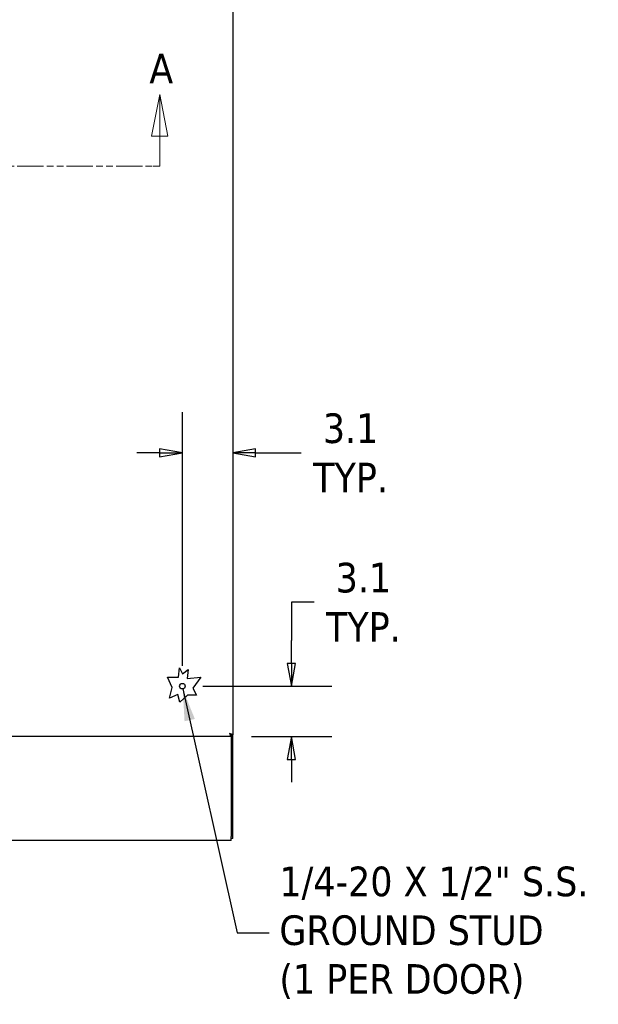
# Model space of a CAD drawing. Extents: x 785 to 1232, y 18 to 306.
# Tile 69 of 232: x 932 to 968, y 134 to 195. Entities that reach past the tile are written whole.
import ezdxf

# ---------------------------------------------------------------- set-up
doc = ezdxf.new("R2010")
doc.units = 0
doc.header["$LTSCALE"] = 4
doc.header["$MEASUREMENT"] = 0
doc.linetypes.add('DOUBLE_DASH_CHAIN', pattern=[1.2403, 0.6614, -0.0827, 0.1654, -0.0827, 0.1654, -0.0827])
doc.layers.get('0').update_dxf_attribs({"linetype": 'CONTINUOUS'})
doc.layers.get('DEFPOINTS').update_dxf_attribs({"linetype": 'CONTINUOUS'})
doc.layers.add('Section Line (ANSI)', color=7, linetype='DOUBLE_DASH_CHAIN', lineweight=5)
doc.styles.add('Note Text (ANSI)', font='tahoma.ttf')
doc.styles.add('ROMANS', font='romans.shx')
doc.dimstyles.new('Default (ANSI)', dxfattribs={"dimscale": 20, "dimtxt": 0.07, "dimasz": 0.07, "dimexe": 0.125, "dimexo": 0.0625, "dimgap": 0.031496, "dimtad": 0, "dimtih": 1, "dimtoh": 1, "dimrnd": 1e-08, "dimzin": 0, "dimdsep": 46, "dimtxsty": 'ROMANS', "dimblk": 'Filled-1', "dimcen": 0.09, "dimdle": 0.393701, "dimclrd": 256, "dimclre": 256, "dimclrt": 256, "dimadec": 0, "dimazin": 0, "dimtfac": 0.928571, "dimtofl": 0, "dimtmove": 0, "dimatfit": 3, "dimfxl": 1, "dimtolj": 1, "dimtzin": 0, "dimlwd": -1, "dimlwe": -1, "dimarcsym": 0})
doc.dimstyles.new('Default (ANSI)$7', dxfattribs={"dimscale": 20, "dimtxt": 0.07, "dimasz": 0.098425, "dimexe": 0.125, "dimexo": 0.0625, "dimgap": 0.031496, "dimtad": 0, "dimtih": 1, "dimtoh": 1, "dimrnd": 1e-08, "dimzin": 0, "dimdsep": 46, "dimtxsty": 'ROMANS', "dimblk": 'Filled-1', "dimcen": 0.09, "dimdle": 0.393701, "dimclrd": 256, "dimclre": 256, "dimclrt": 256, "dimadec": 0, "dimazin": 0, "dimtfac": 0.928571, "dimtofl": 0, "dimtmove": 0, "dimatfit": 3, "dimfxl": 1, "dimtolj": 1, "dimtzin": 0, "dimlwd": -1, "dimlwe": -1, "dimarcsym": 0})

# ---------------------------------------------------------------- blocks, each defined once
blk = doc.blocks.new('2dTransSection0')
at = {"layer": 'Section Line (ANSI)', "linetype": 'Continuous'}
for p, q in [((3.732, 6.2359), (3.7125, 6.1379)), ((3.732, 6.1379), (3.732, 6.2359)), ((3.7515, 6.1379), (3.732, 6.2359)), ((6.2883, 6.2325), (6.2688, 6.1345)), ((6.2883, 6.1345), (6.2883, 6.2325)), ((6.3078, 6.1345), (6.2883, 6.2325)), ((3.7125, 6.1379), (3.7515, 6.1379)), ((3.732, 6.0631), (3.732, 6.1379)), ((6.2688, 6.1345), (6.3078, 6.1345)), ((6.2883, 6.0631), (6.2883, 6.1345)), ((3.732, 6.0631), (3.7477, 6.0631)), ((6.2726, 6.0631), (6.2883, 6.0631))]:
    blk.add_line(p, q, dxfattribs=at)
at = {"layer": 'Section Line (ANSI)', "linetype": 'DOUBLE_DASH_CHAIN', "ltscale": 0.023544}
blk.add_line((3.732, 6.0631), (6.2883, 6.0631), dxfattribs=at)
at = {"layer": 'Section Line (ANSI)', "linetype": 'Continuous', "flags": 128}
for points in [[(3.7515, 6.1379), (3.732, 6.2359), (3.7125, 6.1379), (3.7515, 6.1379)], [(6.3078, 6.1345), (6.2883, 6.2325), (6.2688, 6.1345), (6.3078, 6.1345)]]:
    blk.add_lwpolyline(points, dxfattribs=at)
at = {"layer": 'Section Line (ANSI)'}
for points in [[(3.7515, 6.1379), (3.732, 6.2359), (3.7125, 6.1379), (3.7515, 6.1379)], [(6.3078, 6.1345), (6.2883, 6.2325), (6.2688, 6.1345), (6.3078, 6.1345)]]:
    blk.add_solid(points, dxfattribs=at)
at = {"layer": 'Section Line (ANSI)', "char_height": 0.07, "attachment_point": 7, "style": 'Note Text (ANSI)'}
for insert in [(3.6925, 6.2735), (6.2637, 6.259)]:
    blk.add_mtext('A', dxfattribs=dict(at, insert=insert))
blk = doc.blocks.new('Filled-1')
at = {"color": 0}
for p, q in [((0, 0), (-1, 0.179)), ((-1, 0.179), (-1, -0.179)), ((-1, 0), (0, 0)), ((-1, -0.179), (0, 0))]:
    blk.add_line(p, q, dxfattribs=at)
at = {"color": 0, "flags": 128}
blk.add_lwpolyline([(-1, -0.179), (0, 0), (-1, 0.179), (-1, -0.179)], dxfattribs=at)
at = {"color": 0}
blk.add_solid([(-1, -0.179), (0, 0), (-1, 0.179), (-1, -0.179)], dxfattribs=at)
blk = doc.blocks.new('*D24')
at = {"transparency": 16777216}
for p, q in [((914.717, 191.403), (923.227, 191.403)), ((920.727, 190.003), (920.727, 173.875)), ((920.727, 152.115), (920.727, 167.865))]:
    blk.add_line(p, q, dxfattribs=at)
at = {"layer": 'DEFPOINTS', "color": 0, "transparency": 16777216}
for p in [(913.467, 191.403), (920.727, 150.715), (945.487, 150.715)]:
    blk.add_point(p, dxfattribs=at)
at = {"transparency": 16777216, "xscale": 1.400000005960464, "yscale": 1.400000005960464, "zscale": 1.400000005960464}
for p, rotation in [((920.727, 191.403), 90), ((920.727, 150.715), 270)]:
    blk.add_blockref('Filled-1', p, dxfattribs=dict(at, rotation=rotation))
at = {"transparency": 16777216, "insert": (920.727, 170.87), "char_height": 1.4, "attachment_point": 5, "style": 'ROMANS'}
blk.add_mtext('\\A1;\\fTahoma|b0|i0;\\H1.8200;40.69\\P\\fTahoma|b0|i0;\\H1.8200;TYP.', dxfattribs=at)
blk = doc.blocks.new('*D14')
at = {"transparency": 16777216}
for p, q in [((950.591, 158.973), (949.191, 158.973)), ((949.191, 158.973), (949.191, 156.619)), ((949.191, 155.219), (949.191, 156.619)), ((943.738, 153.819), (951.691, 153.819)), ((946.737, 150.715), (951.691, 150.715)), ((949.191, 149.315), (949.191, 147.915))]:
    blk.add_line(p, q, dxfattribs=at)
at = {"layer": 'DEFPOINTS', "color": 0, "transparency": 16777216}
for p in [(942.488, 153.819), (949.191, 153.819), (945.487, 150.715)]:
    blk.add_point(p, dxfattribs=at)
at = {"transparency": 16777216, "xscale": 1.400000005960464, "yscale": 1.400000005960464, "zscale": 1.400000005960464}
for p, rotation in [((949.191, 153.819), 270), ((949.191, 150.715), 90)]:
    blk.add_blockref('Filled-1', p, dxfattribs=dict(at, rotation=rotation))
at = {"transparency": 16777216, "insert": (953.625, 158.973), "char_height": 1.4, "attachment_point": 5, "style": 'ROMANS'}
blk.add_mtext('\\A1;\\fTahoma|b0|i0;\\H1.8200;3.1\\P\\fTahoma|b0|i0;\\H1.8200;TYP.', dxfattribs=at)
blk = doc.blocks.new('*D15')
at = {"transparency": 16777216}
for p, q in [((942.488, 155.069), (942.488, 170.658)), ((941.088, 168.158), (939.688, 168.158)), ((946.992, 168.158), (949.803, 168.158))]:
    blk.add_line(p, q, dxfattribs=at)
at = {"layer": 'DEFPOINTS', "color": 0, "transparency": 16777216}
for p in [(945.592, 168.736), (942.488, 168.158), (942.488, 153.819)]:
    blk.add_point(p, dxfattribs=at)
at = {"transparency": 16777216, "xscale": 1.400000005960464, "yscale": 1.400000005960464, "zscale": 1.400000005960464}
blk.add_blockref('Filled-1', (942.488, 168.158), dxfattribs=at)
at = {"transparency": 16777216, "xscale": 1.400000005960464, "yscale": 1.400000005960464, "zscale": 1.400000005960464, "rotation": 180}
blk.add_blockref('Filled-1', (945.592, 168.158), dxfattribs=at)
at = {"transparency": 16777216, "insert": (952.837, 168.158), "char_height": 1.4, "attachment_point": 5, "style": 'ROMANS'}
blk.add_mtext('\\A1;\\fTahoma|b0|i0;\\H1.8200;3.1\\P\\fTahoma|b0|i0;\\H1.8200;TYP.', dxfattribs=at)

msp = doc.modelspace()

# ---------------------------------------------------------------- linework, layer by layer
for p, q in [((945.592, 231.985), (945.592, 150.82)), ((941.867, 153.741), (941.581, 154.364)), ((941.581, 154.364), (942.253, 154.364)), ((942.253, 154.364), (942.319, 154.937)), ((942.319, 154.937), (942.488, 154.569)), ((942.488, 154.569), (942.846, 154.833)), ((942.846, 154.833), (942.784, 154.293)), ((942.784, 154.293), (943.626, 154.364)), ((943.626, 154.364), (943.123, 153.689)), ((941.69, 153.078), (941.867, 153.741)), ((942.206, 153.315), (941.69, 153.078)), ((942.34, 152.827), (942.206, 153.315)), ((942.806, 153.264), (942.34, 152.827)), ((943.365, 153.264), (942.806, 153.264)), ((943.123, 153.689), (943.365, 153.264)), ((945.487, 150.715), (910.697, 150.715)), ((945.484, 150.837), (945.484, 150.819)), ((945.484, 150.715), (945.484, 144.585)), ((945.487, 150.819), (945.487, 150.715)), ((945.488, 150.82), (945.592, 150.82)), ((945.588, 144.444), (945.588, 150.82)), ((945.484, 144.34), (873.567, 144.34)), ((945.484, 144.34), (945.484, 144.585)), ((945.588, 144.444), (945.484, 144.444))]:
    msp.add_line(p, q)
msp.add_circle((942.488, 153.819), 0.169)
for points, knots in [([(945.592, 150.82), (945.592, 150.838), (945.561, 150.857), (945.512, 150.875), (945.478, 150.888), (945.436, 150.9), (945.394, 150.913)], [0, 0, 0, 0, 0.935327, 0.935327, 0.935327, 1.570796, 1.570796, 1.570796, 1.570796]), ([(945.394, 150.913), (945.43, 150.891), (945.464, 150.868), (945.479, 150.846), (945.485, 150.837), (945.488, 150.829), (945.488, 150.82)], [0, 0, 0, 0, 1.127197, 1.127197, 1.127197, 1.570796, 1.570796, 1.570796, 1.570796]), ([(945.394, 150.913), (945.413, 150.851), (945.431, 150.79), (945.45, 150.754), (945.462, 150.729), (945.475, 150.715), (945.487, 150.715)], [0, 0, 0, 0, 0.935327, 0.935327, 0.935327, 1.570796, 1.570796, 1.570796, 1.570796]), ([(945.394, 150.913), (945.417, 150.878), (945.439, 150.843), (945.461, 150.828), (945.47, 150.822), (945.479, 150.819), (945.487, 150.819)], [0, 0, 0, 0, 1.127197, 1.127197, 1.127197, 1.570796, 1.570796, 1.570796, 1.570796])]:
    msp.add_open_spline(points, degree=3, knots=knots)

# ---------------------------------------------------------------- block references
at = {"xscale": 26, "yscale": 26, "zscale": 26}
msp.add_blockref('2dTransSection0', (777.596, 28.138), dxfattribs=at)

# ---------------------------------------------------------------- texts
at = {"insert": (948.453, 138.654), "char_height": 1.82, "width": 20.12324, "attachment_point": 4, "line_spacing_factor": 0.987884, "style": 'ROMANS'}
msp.add_mtext('{\\fTahoma|b0|i0;1/4-20 X 1/2" S.S.\\P\\fTahoma|b0|i0;GROUND STUD\\P\\fTahoma|b0|i0;(1 PER DOOR)}', dxfattribs=at)

# ---------------------------------------------------------------- dimensions: what is measured, and where the dimension line sits
for base, p1, p2, angle, override, picture, middle in [((920.727, 150.715), (913.467, 191.403), (945.487, 150.715), 90, {"dimgap": 0.031496, "dimdec": 2, "dimse2": 1, "dimtol": 0, "dimlim": 0, "dimtp": 0, "dimtm": 0, "dimtdec": 2, "dimatfit": 1}, '*D24', (920.727, 170.87)), ((942.488, 168.158), (945.592, 168.736), (942.488, 153.819), 180, {"dimgap": 0.031496, "dimtih": 0, "dimtoh": 0, "dimdec": 1, "dimse1": 1, "dimtol": 0, "dimlim": 0, "dimtp": 0, "dimtm": 0, "dimtdec": 1, "dimatfit": 1}, '*D15', (952.837, 168.158)), ((949.191, 153.819), (945.487, 150.715), (942.488, 153.819), 90, {"dimgap": 0.031496, "dimdec": 1, "dimtol": 0, "dimlim": 0, "dimtp": 0, "dimtm": 0, "dimtdec": 1, "dimtmove": 1, "dimatfit": 1}, '*D14', (949.308, 158.973))]:
    dim = msp.add_linear_dim(base=base, p1=p1, p2=p2, angle=angle, text='\\fTahoma|b0|i0;\\H1.8200;<>\\P\\fTahoma|b0|i0;\\H1.8200;TYP.', dimstyle='Default (ANSI)', override=override)
    dim.commit()
    dim.dimension.update_dxf_attribs({"geometry": picture, "text_midpoint": middle, "dimtype": 160})

# ---------------------------------------------------------------- leaders
at = {"annotation_type": 0, "has_hookline": 1, "hookline_direction": 0, "text_width": 19.623}
msp.add_leader([(942.508, 153.652), (945.855, 138.654), (947.823, 138.654)], dimstyle='Default (ANSI)$7', override={"dimtad": 0}, dxfattribs=at)

doc.saveas('drawing.dxf')
